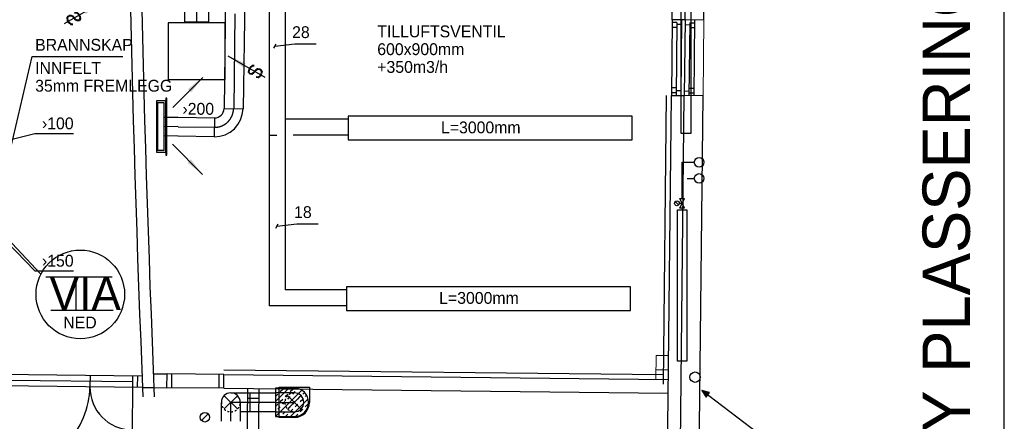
# Model space of a CAD drawing. Header units: millimetres. Extents: x 0 to 83248, y 0 to 52411.
# Tile 50 of 63: x 55965 to 66368, y 20663 to 24902. Entities that reach past the tile are written whole.
import ezdxf
from ezdxf.enums import TextEntityAlignment as Align

# ---------------------------------------------------------------- set-up
doc = ezdxf.new("R2010")
doc.units = ezdxf.units.MM
doc.header["$LTSCALE"] = 50
doc.header["$MEASUREMENT"] = 0
doc.header["$PDMODE"] = 1
for name, pattern in [('2V-CENT', [23, 20, -1.5, 0, -1.5]), ('V-GOMD', [0.8, 0.4, -0.4]), ('V-KU', [2, 1, 1]), ('V-V', [2, 1, 1])]:
    doc.linetypes.add(name, pattern=pattern)
doc.layers.get('0').update_dxf_attribs({"linetype": 'CONTINUOUS'})
for name, color, linetype in [('20605A200D001$0$A12-HEL1', 251, 'CONTINUOUS'), ('20605A200D001$0$A12-HEL3', 251, 'CONTINUOUS'), ('20605A200D001$0$A12-HEL4', 251, 'CONTINUOUS'), ('20605A200D001$0$A23-HEL1', 251, 'CONTINUOUS'), ('20605A200D001$0$A24-HEL1', 251, 'CONTINUOUS'), ('20605A200D001$0$A24-HEL2', 251, 'CONTINUOUS'), ('UTSP_T', 1, 'CONTINUOUS'), ('V060-', 3, 'CONTINUOUS'), ('V061-', 1, 'CONTINUOUS'), ('V070-', 3, 'CONTINUOUS'), ('V081', 1, 'CONTINUOUS'), ('V090-', 2, 'CONTINUOUS'), ('V091', 1, 'CONTINUOUS'), ('V100-', 6, 'CONTINUOUS'), ('V101-', 1, 'CONTINUOUS'), ('V110', 1, 'CONTINUOUS'), ('V110-', 6, 'CONTINUOUS'), ('V111', 3, 'CONTINUOUS'), ('V111-', 1, 'CONTINUOUS')]:
    doc.layers.add(name, color=color, linetype=linetype)
doc.styles.add('FISO', font='fiso')
doc.styles.add('ISO', font='ISO')
doc.styles.add('SIMPLEX', font='SIMPLEX')

# ---------------------------------------------------------------- blocks, each defined once
blk = doc.blocks.new('VUN')
at = {"color": 0}
blk.add_circle((0, 0), 0.5, dxfattribs=at)
blk = doc.blocks.new('V420', base_point=(455, 404.5))
blk.add_line((455, 404.5), (464, 404.5))
blk.add_solid([(455, 404.5), (459, 405), (459, 404)])
blk = doc.blocks.new('V421', base_point=(455.5, 404.5))
at = {"rotation": 180}
blk.add_blockref('V420', (464.5, 404.5), dxfattribs=at)
blk = doc.blocks.new('CBOJ90_PB', base_point=(86107, 31352))
at = {"color": 0, "linetype": 'ByBlock'}
blk.add_arc((86106, 31353), 1, 270, 360, dxfattribs=at)
blk = doc.blocks.new('KBOJ90_PB', base_point=(86107, 31352))
at = {"color": 0, "linetype": 'ByBlock'}
for p, q in [((86106.5, 31353), (86107.5, 31353)), ((86106, 31352.5), (86106, 31351.5))]:
    blk.add_line(p, q, dxfattribs=at)
for radius in [1.5, 0.5]:
    blk.add_arc((86106, 31353), radius, 270, 360, dxfattribs=at)
blk = doc.blocks.new('3BOJ90_PB', base_point=(86107, 31352))
for p in [(86107, 31353), (86106, 31352)]:
    blk.add_point(p)
at = {"color": 1, "linetype": '2V-CENT'}
blk.add_blockref('CBOJ90_PB', (86107, 31352), dxfattribs=at)
at = {"color": 0, "linetype": 'ByBlock'}
blk.add_blockref('KBOJ90_PB', (86107, 31352), dxfattribs=at)
at = {"style": 'ISO', "flags": 3}
blk.add_attdef('0', (86107, 31352), '', height=1, dxfattribs=at)
blk = doc.blocks.new('V422', base_point=(16230, 22585))
blk.add_blockref('V420', (16230, 22585))
at = {"style": 'SIMPLEX'}
blk.add_text('s', height=4, rotation=90, dxfattribs=at).set_placement((16238, 22585), align=Align.CENTER)
blk = doc.blocks.new('TLCG90', base_point=(0, 5))
at = {"color": 1, "linetype": 'V-GOMD'}
for p, q in [((-0.346, 5.346), (0.346, 4.654)), ((-0.346, 4.654), (0.346, 5.346))]:
    blk.add_line(p, q, dxfattribs=at)
blk = doc.blocks.new('CBOJ90_NB', base_point=(86107.402, 31352.24))
at = {"color": 0, "linetype": 'ByBlock'}
blk.add_line((86106.402, 31352.24), (86107.402, 31352.24), dxfattribs=at)
blk = doc.blocks.new('TAK_P', base_point=(16247.5, 22586.5))
for p, q in [((16248, 22587), (16247, 22587)), ((16247, 22587), (16247, 22586)), ((16248, 22586), (16248, 22587)), ((16247, 22586), (16248, 22586))]:
    blk.add_line(p, q)
blk = doc.blocks.new('C3A', base_point=(16246, 22590.5))
at = {"color": 0, "linetype": 'ByBlock'}
blk.add_line((16247, 22590.5), (16246, 22590.5), dxfattribs=at)
blk = doc.blocks.new('K3A', base_point=(16246, 22590.5))
at = {"color": 0, "linetype": 'ByBlock'}
for p, q in [((16246, 22591), (16247, 22591)), ((16247, 22591), (16247, 22590)), ((16247, 22590), (16246, 22590))]:
    blk.add_line(p, q, dxfattribs=at)
blk = doc.blocks.new('33A', base_point=(16246, 22590.5))
blk.add_point((16247, 22590.5))
at = {"color": 0, "linetype": 'ByBlock'}
blk.add_blockref('K3A', (16246, 22590.5), dxfattribs=at)
at = {"color": 1, "linetype": '2V-CENT'}
blk.add_blockref('C3A', (16246, 22590.5), dxfattribs=at)
at = {"style": 'SIMPLEX', "flags": 3}
blk.add_attdef('0', (16246, 22590.5), '', height=1, dxfattribs=at)
blk = doc.blocks.new('*X305')
at = {"color": 0}
for p, q in [((58630, 15355), (58771, 15496)), ((58630, 15196), (58908, 15474)), ((58630, 15408), (58655, 15433)), ((58655, 15486), (58664, 15496)), ((58681, 15459), (58708, 15486)), ((58734, 15406), (58761, 15433)), ((58761, 15380), (58787, 15406)), ((58787, 15459), (58814, 15486)), ((58814, 15433), (58840, 15459)), ((58867, 15486), (58871, 15490)), ((58867, 15380), (58893, 15406)), ((58920, 15433), (58937, 15450)), ((58946, 15406), (58960, 15420)), ((58630, 15302), (58655, 15327)), ((58655, 15274), (58681, 15300)), ((58681, 15353), (58708, 15380)), ((58708, 15327), (58734, 15353)), ((58761, 15274), (58787, 15300)), ((58789, 15196), (58975, 15382)), ((58814, 15327), (58840, 15353)), ((58840, 15300), (58867, 15327)), ((58893, 15353), (58920, 15380)), ((58946, 15300), (58973, 15327)), ((58708, 15220), (58734, 15247)), ((58736, 15196), (58761, 15220)), ((58787, 15247), (58814, 15274)), ((58842, 15196), (58867, 15220)), ((58893, 15247), (58920, 15274))]:
    blk.add_line(p, q, dxfattribs=at)
blk = doc.blocks.new('20605A200D001')
at = {"layer": '20605A200D001$0$A12-HEL1', "color": 7, "linetype": 'Continuous', "lineweight": 0}
for points in [[(78665, 22568), (78656, 21768)], [(78156, 18777), (78159, 19027)], [(78284, 19026), (78159, 19027)], [(78282, 18876), (78157, 18877)]]:
    blk.add_lwpolyline(points, dxfattribs=at)
at = {"layer": '20605A200D001$0$A12-HEL3', "color": 7}
for points in [[(78329, 22571), (78398, 28911)], [(78465, 22570), (78329, 22571)], [(78251, 15428), (78320, 21771)], [(78320, 21771), (78456, 21770)]]:
    blk.add_lwpolyline(points, dxfattribs=at)
at = {"layer": '20605A200D001$0$A12-HEL4', "color": 7}
for points in [[(78465, 22570), (78534, 28910)], [(78665, 22568), (78734, 28907)], [(78665, 22568), (78465, 22570)], [(78387, 15428), (78456, 21770)], [(78656, 21768), (78456, 21770)], [(78587, 15428), (78656, 21768)]]:
    blk.add_lwpolyline(points, dxfattribs=at)
at = {"layer": '20605A200D001$0$A23-HEL1', "color": 7}
for points in [[(78329, 22571), (78320, 21771)], [(78378, 22541), (78328, 22541)], [(78378, 22491), (78328, 22491)], [(78378, 22541), (78370, 21771)], [(78428, 22520), (78378, 22521)], [(78429, 22570), (78420, 21770)], [(78465, 22570), (78456, 21770)], [(78464, 22520), (78514, 22519)], [(78514, 22539), (78506, 21769)], [(78514, 22539), (78564, 22539)], [(78514, 22489), (78564, 22489)], [(78565, 22569), (78556, 21769)], [(78371, 21851), (78321, 21851)], [(78507, 21849), (78557, 21849)], [(78370, 21801), (78320, 21801)], [(78420, 21820), (78370, 21821)], [(78456, 21820), (78506, 21819)], [(78506, 21799), (78556, 21799)]]:
    blk.add_lwpolyline(points, dxfattribs=at)
at = {"layer": '20605A200D001$0$A24-HEL1', "color": 7}
for points in [[(78237, 18725), (78270, 21772)], [(73592, 18826), (72992, 18832)], [(73041, 18687), (73042, 18832)], [(73593, 18876), (78238, 18825)], [(72733, 18810), (71223, 18827)], [(71328, 18765), (72627, 18751)], [(72178, 18816), (72177, 18696)], [(72628, 18811), (72627, 18691)], [(72678, 18811), (72677, 18691)], [(73541, 18681), (73542, 18826)], [(72738, 18690), (71222, 18707)], [(72627, 18691), (72622, 18241)], [(73591, 18681), (72991, 18687)], [(73842, 18678), (73778, 12823)], [(73962, 18677), (73898, 12822)], [(73841, 18578), (73961, 18577)]]:
    blk.add_lwpolyline(points, dxfattribs=at)
for centre, radius, start, end in [((71327, 18705), 850, 269.3753, 359.3758), ((72627, 18691), 450, 179.3756, 269.3751)]:
    blk.add_arc(centre, radius, start, end, dxfattribs=at)
at = {"layer": '20605A200D001$0$A24-HEL2', "color": 7}
for points in [[(72852, 18834), (72992, 18832)], [(72991, 18687), (72992, 18832)], [(73591, 18681), (73592, 18826)], [(73592, 18826), (78287, 18775)], [(72738, 18690), (72860, 18689)], [(72860, 18689), (72991, 18687)], [(73591, 18681), (78286, 18630)]]:
    blk.add_lwpolyline(points, dxfattribs=at)
for centre, radius, start, end in [((300418, 28037), 227877, 180.02739, 182.37605), ((300389, 28037), 227728, 180.0272, 182.37775)]:
    blk.add_arc(centre, radius, start, end, dxfattribs=at)

msp = doc.modelspace()

# ---------------------------------------------------------------- linework, layer by layer
at = {"layer": 'UTSP_T'}
for p, q in [((55408.39, 23520.85), (56124.19, 23701.79)), ((56124.19, 23701.79), (56535.38, 23701.79)), ((55422.12, 22974.62), (56124.19, 22251.68)), ((56124.19, 22251.68), (56535.38, 22251.68))]:
    msp.add_line(p, q, dxfattribs=at)
at = {"layer": 'V060-', "linetype": 'Continuous'}
for p, q in [((57709.05, 24880.56), (57709.05, 25365.86)), ((57959.05, 25365.86), (57959.05, 24880.56)), ((58130.66, 23964.59), (58143.78, 25177.52)), ((58343.77, 25175.35), (58324.91, 23961.2)), ((57493.73, 23874.71), (57640.77, 23873.12)), ((57641.43, 23873.11), (58023.21, 23866.45)), ((57638.6, 23673.13), (57491.56, 23674.73)), ((58019.72, 23666.48), (57637.94, 23673.14)), ((58396, 20962.9), (58667.23, 20962.9)), ((58667.23, 20762.9), (58396, 20762.9))]:
    msp.add_line(p, q, dxfattribs=at)
at = {"layer": 'V060-', "color": 1, "linetype": '2V-CENT'}
for p, q in [((57834.05, 25365.86), (57834.05, 24880.56)), ((58230.64, 23962.84), (58243.78, 25176.43)), ((57639.68, 23773.13), (57492.64, 23774.72)), ((57639.68, 23773.13), (58021.47, 23766.46)), ((58667.23, 20862.9), (58396, 20862.9))]:
    msp.add_line(p, q, dxfattribs=at)
at = {"layer": 'V060-', "linetype": 'ByBlock'}
for p, q in [((58196, 20962.9), (58396, 20962.9)), ((58396, 20962.9), (58396, 20762.9)), ((58867.23, 20962.9), (58667.23, 20962.9)), ((58667.23, 20962.9), (58667.23, 20762.9)), ((58096, 20662.9), (58096, 20862.9)), ((58296, 20862.9), (58296, 20662.9)), ((58396, 20762.9), (58296, 20762.9)), ((58667.23, 20762.9), (58867.23, 20762.9))]:
    msp.add_line(p, q, dxfattribs=at)
at = {"layer": 'V060-', "color": 1, "linetype": 'ByBlock'}
for p, q in [((58867.23, 21012.9), (58667.23, 21012.9)), ((58667.23, 21012.9), (58667.23, 20712.9)), ((58667.23, 20712.9), (58867.23, 20712.9))]:
    msp.add_line(p, q, dxfattribs=at)
at = {"layer": 'V060-', "linetype": 'ByBlock'}
for centre, start, end in [((58196, 20862.9), 0.00007, 180.00007), ((58867.23, 20862.9), 269.99993, 449.99993)]:
    msp.add_arc(centre, 100, start, end, dxfattribs=at)
at = {"layer": 'V060-', "linetype": 'V-GOMD'}
for centre, start, end in [((58867.23, 20862.9), 89.99993, 269.99993), ((58196, 20862.9), 180.00007, 360.00007)]:
    msp.add_arc(centre, 100, start, end, dxfattribs=at)
at = {"layer": 'V060-', "color": 1, "linetype": 'ByBlock'}
msp.add_arc((58867.23, 20862.9), 150, 269.99993, 449.99993, dxfattribs=at)
at = {"layer": 'V070-'}
for p, q in [((57410.6, 24046.23), (57410.56, 23503.23)), ((57510.6, 24046.22), (57410.6, 24046.23)), ((57510.6, 24075.72), (57510.56, 23473.72)), ((57510.56, 23503.22), (57510.6, 24046.22)), ((57518.6, 24075.72), (57510.6, 24075.72)), ((57518.56, 23473.72), (57518.6, 24075.72)), ((57422.66, 24024.72), (57422.63, 23524.72)), ((57492.66, 24024.72), (57422.66, 24024.72)), ((57492.63, 23524.72), (57492.66, 24024.72)), ((57422.63, 23524.72), (57492.63, 23524.72)), ((57410.56, 23503.23), (57510.56, 23503.22)), ((57510.56, 23473.72), (57518.56, 23473.72)), ((58707.23, 21022.9), (59027.23, 21022.9)), ((58707.23, 20702.9), (58707.23, 21022.9)), ((59027.23, 21022.9), (59027.23, 20862.9)), ((58867.23, 20702.9), (58707.23, 20702.9))]:
    msp.add_line(p, q, dxfattribs=at)
msp.add_arc((58867.23, 20862.9), 160, 270, 360, dxfattribs=at)
at = {"layer": 'V081'}
for p, q in [((55825.77, 23354.25), (56096.06, 24514.82)), ((56096.06, 24514.82), (57055.83, 24514.82))]:
    msp.add_line(p, q, dxfattribs=at)
at = {"layer": 'V091'}
for p, q in [((56189.97, 22216.81), (55465.36, 22986.56)), ((64183.37, 20219.47), (63172.37, 20989.22)), ((63254.79, 20966.8), (63172.37, 20989.22)), ((63172.37, 20989.22), (63217.84, 20918.34)), ((63217.84, 20918.34), (63254.79, 20966.8))]:
    msp.add_line(p, q, dxfattribs=at)
at = {"layer": 'V091', "color": 3}
for p, q in [((56242.74, 22186.31), (56943.98, 22186.31)), ((56558.94, 22186.31), (56558.94, 21835.86)), ((56295.04, 21835.86), (56952.69, 21835.86))]:
    msp.add_line(p, q, dxfattribs=at)
at = {"layer": 'V091'}
msp.add_circle((56605.76, 22002.62), 467.71, dxfattribs=at)
msp.add_solid([(63217.84, 20918.34), (63254.79, 20966.8), (63172.37, 20989.22)], dxfattribs=at)
at = {"layer": 'V100-'}
msp.add_line((66368.43, 4442.74), (66368.43, 51173.73), dxfattribs=at)
at = {"layer": 'V100-', "linetype": 'V-V'}
for p, q in [((62965.52, 23013.97), (62965.52, 23396.95)), ((62965.52, 23396.95), (63091.48, 23396.95)), ((62982.55, 23396.95), (63091.48, 23396.95)), ((63018.38, 23227.65), (63091.48, 23227.65)), ((62965.52, 22913.97), (62965.52, 22896.2))]:
    msp.add_line(p, q, dxfattribs=at)
at = {"layer": 'V100-', "color": 1}
for p, q in [((62990.52, 22913.97), (62940.52, 23013.97)), ((62940.52, 22913.97), (62990.52, 23013.97)), ((62940.52, 23013.97), (62990.52, 23013.97)), ((62926.34, 22946.29), (62890.98, 22981.65)), ((62933.66, 22963.97), (62965.52, 22963.97)), ((62990.52, 22913.97), (62940.52, 22913.97))]:
    msp.add_line(p, q, dxfattribs=at)
for points in [[(62955.25, 25299.71), (63055.25, 25299.71), (63055.25, 23699.71), (62955.25, 23699.71)], [(62915.52, 22896.2), (63015.52, 22896.2), (63015.52, 21296.2), (62915.52, 21296.2)]]:
    msp.add_lwpolyline(points, close=True, dxfattribs=at)
msp.add_circle((62908.66, 22963.97), 25, dxfattribs=at)
at = {"layer": 'V110'}
for points in [[(59437.21, 23633.92), (62437.21, 23633.92), (62437.21, 23883.92), (59437.21, 23883.92)], [(59418.01, 21833.92), (62418.01, 21833.92), (62418.01, 22083.92), (59418.01, 22083.92)]]:
    msp.add_lwpolyline(points, close=True, dxfattribs=at)
at = {"layer": 'V110-', "linetype": 'V-V'}
for p, q in [((58600.84, 31342.75), (58600.84, 21882.69)), ((58770.14, 31344.35), (58770.14, 22051.99))]:
    msp.add_line(p, q, dxfattribs=at)
at = {"layer": 'V110-', "linetype": 'V-KU'}
for p, q in [((59437.21, 23851.99), (58770.14, 23851.99)), ((58600.84, 23682.69), (58680.94, 23682.69)), ((59437.21, 23682.69), (58855.94, 23682.69)), ((59418.01, 22051.99), (58770.14, 22051.99)), ((59418.01, 21882.69), (58600.84, 21882.69))]:
    msp.add_line(p, q, dxfattribs=at)
at = {"layer": 'V110-', "color": 1}
msp.add_line((57887.16, 20670.05), (57957.87, 20740.76), dxfattribs=at)
msp.add_circle((57922.51, 20705.4), 50, dxfattribs=at)
at = {"layer": 'V111-'}
for p, q in [((58650.19, 24602.36), (58675.19, 24645.66)), ((58662.69, 24624.01), (58870.82, 24648.33)), ((58870.82, 24648.33), (59099.32, 24648.33)), ((58671.31, 22702.8), (58696.31, 22746.1)), ((58683.81, 22724.45), (58891.94, 22748.77)), ((58891.94, 22748.77), (59120.43, 22748.77))]:
    msp.add_line(p, q, dxfattribs=at)

# ---------------------------------------------------------------- block references
at = {"layer": 'V060-'}
msp.add_blockref('20605A200D001', (-15469.5, 2330.58), dxfattribs=at)
at = {"layer": 'V060-', "linetype": 'Continuous', "xscale": 200, "yscale": 200, "zscale": 200, "rotation": 359}
msp.add_blockref('3BOJ90_PB', (58221.43, 23762.97), dxfattribs=at)
at = {"layer": 'V060-', "yscale": 200, "zscale": 200, "rotation": 180}
for p, xscale in [((58196, 20862.9), 200), ((58867.23, 20862.9), -200)]:
    msp.add_blockref('TLCG90', p, dxfattribs=dict(at, xscale=xscale))
at = {"layer": 'V060-', "color": 1}
msp.add_blockref('*X305', (37.36, 5517.27), dxfattribs=at)
at = {"layer": 'V060-', "color": 1, "linetype": '2V-CENT', "yscale": 200.0000000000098, "zscale": 200.0000000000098}
for p, xscale in [((58196, 20862.9), -200.0000000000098), ((58867.23, 20862.9), 200.0000000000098)]:
    msp.add_blockref('CBOJ90_NB', p, dxfattribs=dict(at, xscale=xscale))
at = {"layer": 'V060-', "color": 1, "linetype": '2V-CENT', "xscale": -200.0000000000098, "yscale": 200.0000000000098, "zscale": 200.0000000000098, "rotation": 270}
msp.add_blockref('CBOJ90_NB', (58196, 20862.9), dxfattribs=at)
at = {"layer": 'V070-'}
for name, p, xscale, yscale, zscale, rotation in [('V422', (56824.53, 25082.77), -50, 50, 50, 30.00000000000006), ('TAK_P', (57834.74, 24571.01), 600, 600, 600, 90), ('V422', (58164.76, 24521.13), 50, 50, 50, 329.9999999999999), ('V421', (57582.86, 23974.76), 50, 50, 50, 44.99587841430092), ('V421', (57578.67, 23587.6), 50, 50, 50, 314.9958784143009)]:
    msp.add_blockref(name, p, dxfattribs=dict(at, xscale=xscale, yscale=yscale, zscale=zscale, rotation=rotation))
at = {"layer": 'V070-', "linetype": 'Continuous', "xscale": 10, "yscale": 250, "zscale": 10, "rotation": 90}
msp.add_blockref('33A', (57834.74, 24871.01), dxfattribs=at)
at = {"layer": 'V090-', "color": 1, "xscale": 110, "yscale": 110, "zscale": 110}
msp.add_blockref('VUN', (63101.41, 21128.56), dxfattribs=at)
at = {"layer": 'V100-', "color": 1, "xscale": 100, "yscale": 100, "zscale": 100}
for p in [(63143.13, 23396.64), (63143.13, 23227.34)]:
    msp.add_blockref('VUN', p, dxfattribs=at)

# ---------------------------------------------------------------- texts
at = {"layer": 'UTSP_T', "color": 1, "style": 'FISO'}
for s, p in [('›100', (56200.55, 23745.4)), ('›150', (56200.55, 22295.29))]:
    msp.add_text(s, height=125, dxfattribs=at).set_placement(p)
at = {"layer": 'V061-', "color": 1, "style": 'FISO'}
for s, p in [('TILLUFTSVENTIL', (59743.29, 24716.19)), ('600x900mm', (59743.29, 24528.69)), ('+350m3/h', (59743.29, 24341.19)), ('›200', (57684.92, 23898.87))]:
    msp.add_text(s, height=125, dxfattribs=at).set_placement(p)
at = {"layer": 'V081', "color": 1, "style": 'FISO'}
for s, p in [('BRANNSKAP', (56128.76, 24574.82)), ('INNFELT', (56128.76, 24329.82)), ('35mm FREMLEGG', (56128.76, 24142.6))]:
    msp.add_text(s, height=125, dxfattribs=at).set_placement(p)
at = {"layer": 'V091', "color": 3, "style": 'FISO'}
msp.add_text('VIA', height=350, dxfattribs=at).set_placement((56280.94, 21836.32))
at = {"layer": 'V091', "color": 1, "style": 'FISO'}
msp.add_text('NED', height=125, dxfattribs=at).set_placement((56425.95, 21643.37))
at = {"layer": 'V101-', "color": 7, "style": 'FISO'}
msp.add_text('NY PLASSERING EKSIST. RADIATORER', height=500, rotation=90, dxfattribs=at).set_placement((66004.31, 20060.77))
at = {"layer": 'V111', "color": 1, "style": 'FISO'}
for p in [(60416.64, 23702.79), (60397.44, 21902.79)]:
    msp.add_text('L=3000mm', height=125, dxfattribs=at).set_placement(p)
at = {"layer": 'V111-', "color": 1, "style": 'FISO'}
for s, p in [('28', (59029.62, 24708.33)), ('18', (59050.74, 22808.77))]:
    msp.add_text(s, height=125, dxfattribs=at).set_placement(p, align=Align.RIGHT)

doc.saveas('drawing.dxf')
